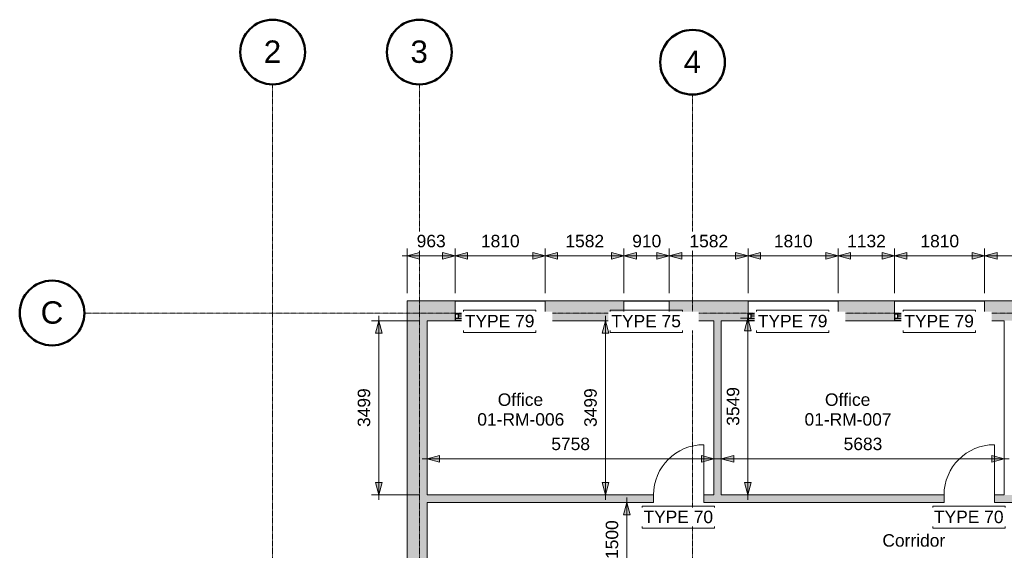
# Model space of a CAD drawing. Header units: millimetres. Extents: x 417142 to 447776, y -400848 to -375505.
# Tile 3 of 6: x 417142 to 436914, y -386160 to -375505. Entities that reach past the tile are written whole.
import ezdxf

# ---------------------------------------------------------------- set-up
doc = ezdxf.new("R2010")
doc.units = ezdxf.units.MM
doc.linetypes.add('Grid Line', pattern=[21, 12, -3, 3, -3])
for name, color, linetype, lineweight in [('A-ANNO-DIMS', 211, 'Continuous', 5), ('A-ANNO-DIMS-100', 211, 'Continuous', 5), ('A-AREA-IDEN', 2, 'Continuous', 15), ('A-DOOR', 31, 'Continuous', 25), ('A-DOOR-IDEN', 31, 'Continuous', 15), ('A-GLAZ', 151, 'Continuous', 25), ('A-GLAZ-IDEN', 152, 'Continuous', 15), ('A-GLAZ-SILL', 1, 'Continuous', 15), ('A-WALL', 113, 'Continuous', 25), ('A-WALL-PATT', 111, 'Continuous', 25), ('S-GRID', 1, 'Continuous', 5), ('S-GRID-IDEN', 1, 'Continuous', 50)]:
    doc.layers.add(name, color=color, linetype=linetype, lineweight=lineweight)
doc.styles.add('Arial_1', font='arial.ttf', dxfattribs={"height": 450})
doc.styles.add('Arial_2', font='arial.ttf', dxfattribs={"height": 250})
doc.dimstyles.new('Dim_2_5mm_Arial_Opaque', dxfattribs={"dimscale": 304.8, "dimtxt": 255.06485, "dimasz": 0.82021, "dimexe": 0.492126, "dimexo": 0.492126, "dimgap": 0.328084, "dimtad": 1, "dimdec": 0, "dimzin": 0, "dimdsep": 46, "dimtxsty": 'Arial_2', "dimsah": 1, "dimcen": 0.09, "dimdle": 0.328084, "dimadec": 0, "dimazin": 0, "dimtfac": 1, "dimtdec": 4, "dimtix": 1, "dimtmove": 0, "dimatfit": 3, "dimfxl": 1, "dimtvp": 1, "dimtfill": 1, "dimtolj": 1, "dimtzin": 0, "dimlwd": 15, "dimlwe": 15, "dimarcsym": 2})

# ---------------------------------------------------------------- blocks, each defined once
blk = doc.blocks.new('Doors_IntSgl_1 - 1010x2110mm-548657-01_Digital Design Building')
at = {"layer": 'A-DOOR', "lineweight": 15}
blk.add_line((505, 75), (505, 1085), dxfattribs=at)
blk.add_arc((505, 75), 1010, 90, 180, dxfattribs=at)
blk = doc.blocks.new('Windows_Concept_Plain_Sgl - 1810x1210mm-579860-01_Digital Design Building')
at = {"layer": 'A-GLAZ'}
for p, q in [((-905, 196), (-905, 76)), ((905, 196), (-905, 196)), ((905, 159), (-905, 159)), ((-905, 159), (-905, 76)), ((-905, 76), (905, 76)), ((-905, 76), (905, 76)), ((-845, 76), (-845, 159)), ((-845, 118), (845, 118)), ((845, 76), (845, 159)), ((905, 76), (905, 196)), ((905, 76), (905, 159))]:
    blk.add_line(p, q, dxfattribs=at)
at = {"layer": 'A-GLAZ-SILL'}
for p, q in [((-905, 196), (-905, 211)), ((905, 211), (905, 196)), ((905, 196), (-905, 196))]:
    blk.add_line(p, q, dxfattribs=at)
blk = doc.blocks.new('Windows_Concept_Plain_Sgl - 910x1210mm-585610-01_Digital Design Building')
at = {"layer": 'A-GLAZ'}
for p, q in [((-455, 196), (-455, 76)), ((455, 196), (-455, 196)), ((455, 159), (-455, 159)), ((-455, 159), (-455, 76)), ((-455, 76), (455, 76)), ((-455, 76), (455, 76)), ((-395, 76), (-395, 159)), ((-395, 118), (395, 118)), ((395, 76), (395, 159)), ((455, 76), (455, 196)), ((455, 76), (455, 159))]:
    blk.add_line(p, q, dxfattribs=at)
at = {"layer": 'A-GLAZ-SILL'}
for p, q in [((-455, 196), (-455, 211)), ((455, 211), (455, 196)), ((455, 196), (-455, 196))]:
    blk.add_line(p, q, dxfattribs=at)
blk = doc.blocks.new('Grid - Standard-590218-01_Digital Design Building')
at = {"layer": 'S-GRID-IDEN'}
blk.add_circle((0, 0), 6.5, dxfattribs=at)
blk = doc.blocks.new('DIMBLOCK18-01_Digital Design Building')
at = {"layer": 'A-ANNO-DIMS-100', "lineweight": 20}
for points in [[(424353, -381550), (424286, -381800), (424420, -381800)], [(424353, -385049), (424420, -384799), (424286, -384799)]]:
    blk.add_hatch(color=256, dxfattribs=at).paths.add_polyline_path(points)
at = {"layer": 'A-ANNO-DIMS-100', "lineweight": 15}
for p, q in [((424353, -381550), (424203, -381550)), ((424353, -381450), (424353, -385149)), ((424353, -381550), (425172, -381550)), ((424353, -385049), (424203, -385049)), ((424353, -385049), (425172, -385049))]:
    blk.add_line(p, q, dxfattribs=at)
at = {"layer": 'A-ANNO-DIMS-100', "lineweight": 20}
for p, q in [((424353, -381550), (424286, -381800)), ((424420, -381800), (424353, -381550)), ((424286, -381800), (424420, -381800)), ((424420, -384799), (424286, -384799)), ((424286, -384799), (424353, -385049)), ((424353, -385049), (424420, -384799))]:
    blk.add_line(p, q, dxfattribs=at)
at = {"layer": 'A-ANNO-DIMS-100', "color": 0, "lineweight": 15, "insert": (423929, -383684), "char_height": 250, "width": 922.94, "attachment_point": 1, "rotation": 90, "line_spacing_factor": 0.941778, "style": 'Arial_2', "bg_fill": 3, "box_fill_scale": 1.25, "bg_fill_color": 256, "bg_fill_true_color": 13158600, "bg_fill_transparency": 0}
blk.add_mtext('3499', dxfattribs=at)
blk = doc.blocks.new('DIMBLOCK19-01_Digital Design Building')
at = {"layer": 'A-ANNO-DIMS-100', "lineweight": 20}
for points in [[(428903, -381550), (428836, -381800), (428970, -381800)], [(428903, -385049), (428970, -384799), (428836, -384799)]]:
    blk.add_hatch(color=256, dxfattribs=at).paths.add_polyline_path(points)
at = {"layer": 'A-ANNO-DIMS-100', "lineweight": 15}
for p, q in [((428903, -381550), (428753, -381550)), ((428903, -381450), (428903, -385149)), ((428903, -381550), (428930, -381550)), ((428903, -385049), (428753, -385049)), ((428903, -385049), (428930, -385049))]:
    blk.add_line(p, q, dxfattribs=at)
at = {"layer": 'A-ANNO-DIMS-100', "lineweight": 20}
for p, q in [((428903, -381550), (428836, -381800)), ((428970, -381800), (428903, -381550)), ((428836, -381800), (428970, -381800)), ((428970, -384799), (428836, -384799)), ((428836, -384799), (428903, -385049)), ((428903, -385049), (428970, -384799))]:
    blk.add_line(p, q, dxfattribs=at)
at = {"layer": 'A-ANNO-DIMS-100', "color": 0, "lineweight": 15, "insert": (428479, -383684), "char_height": 250, "width": 922.94, "attachment_point": 1, "rotation": 90, "line_spacing_factor": 0.941778, "style": 'Arial_2', "bg_fill": 3, "box_fill_scale": 1.25, "bg_fill_color": 256, "bg_fill_true_color": 13158600, "bg_fill_transparency": 0}
blk.add_mtext('3499', dxfattribs=at)
blk = doc.blocks.new('DIMBLOCK20-01_Digital Design Building')
at = {"layer": 'A-ANNO-DIMS-100', "lineweight": 20}
for points in [[(431766, -381500), (431699, -381750), (431833, -381750)], [(431766, -385049), (431833, -384799), (431699, -384799)]]:
    blk.add_hatch(color=256, dxfattribs=at).paths.add_polyline_path(points)
at = {"layer": 'A-ANNO-DIMS-100', "lineweight": 15}
for p, q in [((431766, -381400), (431766, -385149)), ((431766, -381500), (431617, -381500)), ((431766, -381500), (431916, -381500)), ((431766, -385049), (431616, -385049)), ((431766, -385049), (431793, -385049))]:
    blk.add_line(p, q, dxfattribs=at)
at = {"layer": 'A-ANNO-DIMS-100', "lineweight": 20}
for p, q in [((431766, -381500), (431699, -381750)), ((431833, -381750), (431766, -381500)), ((431699, -381750), (431833, -381750)), ((431833, -384799), (431699, -384799)), ((431699, -384799), (431766, -385049)), ((431766, -385049), (431833, -384799))]:
    blk.add_line(p, q, dxfattribs=at)
at = {"layer": 'A-ANNO-DIMS-100', "color": 0, "lineweight": 15, "insert": (431341, -383659), "char_height": 250, "width": 922.94, "attachment_point": 1, "rotation": 90, "line_spacing_factor": 0.941778, "style": 'Arial_2', "bg_fill": 3, "box_fill_scale": 1.25, "bg_fill_color": 256, "bg_fill_true_color": 13158600, "bg_fill_transparency": 0}
blk.add_mtext('3549', dxfattribs=at)
blk = doc.blocks.new('DIMBLOCK22-01_Digital Design Building')
at = {"layer": 'A-ANNO-DIMS-100', "lineweight": 20}
for points in [[(424920, -380250), (425170, -380317), (425170, -380183)], [(425883, -380250), (425633, -380183), (425633, -380317)], [(425883, -380250), (426133, -380317), (426133, -380183)]]:
    blk.add_hatch(color=256, dxfattribs=at).paths.add_polyline_path(points)
at = {"layer": 'A-ANNO-DIMS-100', "lineweight": 15}
for p, q in [((424920, -380250), (424920, -380100)), ((425883, -380250), (425883, -380100)), ((424820, -380250), (425883, -380250)), ((424920, -380250), (424920, -380998)), ((425883, -380250), (425883, -380998))]:
    blk.add_line(p, q, dxfattribs=at)
at = {"layer": 'A-ANNO-DIMS-100', "lineweight": 20}
for p, q in [((425170, -380183), (424920, -380250)), ((425170, -380317), (425170, -380183)), ((425883, -380250), (425633, -380183)), ((425633, -380183), (425633, -380317)), ((426133, -380183), (425883, -380250)), ((426133, -380317), (426133, -380183)), ((424920, -380250), (425170, -380317)), ((425633, -380317), (425883, -380250)), ((425883, -380250), (426133, -380317))]:
    blk.add_line(p, q, dxfattribs=at)
at = {"layer": 'A-ANNO-DIMS-100', "color": 0, "lineweight": 15, "insert": (425113, -379825), "char_height": 250, "width": 692.21, "attachment_point": 1, "line_spacing_factor": 0.941778, "style": 'Arial_2', "bg_fill": 3, "box_fill_scale": 1.25, "bg_fill_color": 256, "bg_fill_true_color": 13158600, "bg_fill_transparency": 0}
blk.add_mtext('963', dxfattribs=at)
blk = doc.blocks.new('DIMBLOCK23-01_Digital Design Building')
at = {"layer": 'A-ANNO-DIMS-100', "lineweight": 20}
for points in [[(425883, -380250), (425633, -380183), (425633, -380317)], [(425883, -380250), (426133, -380317), (426133, -380183)], [(427693, -380250), (427443, -380183), (427443, -380317)], [(427693, -380250), (427943, -380317), (427943, -380183)]]:
    blk.add_hatch(color=256, dxfattribs=at).paths.add_polyline_path(points)
for p, q in [((425883, -380250), (425633, -380183)), ((425633, -380183), (425633, -380317)), ((426133, -380183), (425883, -380250)), ((426133, -380317), (426133, -380183)), ((427693, -380250), (427443, -380183)), ((427443, -380183), (427443, -380317)), ((427943, -380183), (427693, -380250)), ((427943, -380317), (427943, -380183)), ((425633, -380317), (425883, -380250)), ((425883, -380250), (426133, -380317)), ((427443, -380317), (427693, -380250)), ((427693, -380250), (427943, -380317))]:
    blk.add_line(p, q, dxfattribs=at)
at = {"layer": 'A-ANNO-DIMS-100', "lineweight": 15}
for p, q in [((425883, -380250), (425883, -380100)), ((427693, -380250), (427693, -380100)), ((425883, -380250), (427693, -380250)), ((425883, -380250), (425883, -380998)), ((427693, -380250), (427693, -380998))]:
    blk.add_line(p, q, dxfattribs=at)
at = {"layer": 'A-ANNO-DIMS-100', "color": 0, "lineweight": 15, "insert": (426404, -379825), "char_height": 250, "width": 922.94, "attachment_point": 1, "line_spacing_factor": 0.941778, "style": 'Arial_2', "bg_fill": 3, "box_fill_scale": 1.25, "bg_fill_color": 256, "bg_fill_true_color": 13158600, "bg_fill_transparency": 0}
blk.add_mtext('1810', dxfattribs=at)
blk = doc.blocks.new('DIMBLOCK24-01_Digital Design Building')
at = {"layer": 'A-ANNO-DIMS-100', "lineweight": 20}
for points in [[(427693, -380250), (427443, -380183), (427443, -380317)], [(427693, -380250), (427943, -380317), (427943, -380183)], [(429275, -380250), (429025, -380183), (429025, -380317)], [(429275, -380250), (429525, -380317), (429525, -380183)]]:
    blk.add_hatch(color=256, dxfattribs=at).paths.add_polyline_path(points)
for p, q in [((427693, -380250), (427443, -380183)), ((427443, -380183), (427443, -380317)), ((427943, -380183), (427693, -380250)), ((427943, -380317), (427943, -380183)), ((429275, -380250), (429025, -380183)), ((429025, -380183), (429025, -380317)), ((429525, -380183), (429275, -380250)), ((429525, -380317), (429525, -380183)), ((427443, -380317), (427693, -380250)), ((427693, -380250), (427943, -380317)), ((429025, -380317), (429275, -380250)), ((429275, -380250), (429525, -380317))]:
    blk.add_line(p, q, dxfattribs=at)
at = {"layer": 'A-ANNO-DIMS-100', "lineweight": 15}
for p, q in [((427693, -380250), (427693, -380100)), ((429275, -380250), (429275, -380100)), ((427693, -380250), (429275, -380250)), ((427693, -380250), (427693, -380998)), ((429275, -380250), (429275, -380998))]:
    blk.add_line(p, q, dxfattribs=at)
at = {"layer": 'A-ANNO-DIMS-100', "color": 0, "lineweight": 15, "insert": (428100, -379825), "char_height": 250, "width": 922.94, "attachment_point": 1, "line_spacing_factor": 0.941778, "style": 'Arial_2', "bg_fill": 3, "box_fill_scale": 1.25, "bg_fill_color": 256, "bg_fill_true_color": 13158600, "bg_fill_transparency": 0}
blk.add_mtext('1582', dxfattribs=at)
blk = doc.blocks.new('DIMBLOCK25-01_Digital Design Building')
at = {"layer": 'A-ANNO-DIMS-100', "lineweight": 20}
for points in [[(429275, -380250), (429025, -380183), (429025, -380317)], [(429275, -380250), (429525, -380317), (429525, -380183)], [(430185, -380250), (429935, -380183), (429935, -380317)], [(430185, -380250), (430435, -380317), (430435, -380183)]]:
    blk.add_hatch(color=256, dxfattribs=at).paths.add_polyline_path(points)
for p, q in [((429275, -380250), (429025, -380183)), ((429025, -380183), (429025, -380317)), ((429525, -380183), (429275, -380250)), ((429525, -380317), (429525, -380183)), ((430185, -380250), (429935, -380183)), ((429935, -380183), (429935, -380317)), ((430435, -380183), (430185, -380250)), ((430435, -380317), (430435, -380183)), ((429025, -380317), (429275, -380250)), ((429275, -380250), (429525, -380317)), ((429935, -380317), (430185, -380250)), ((430185, -380250), (430435, -380317))]:
    blk.add_line(p, q, dxfattribs=at)
at = {"layer": 'A-ANNO-DIMS-100', "lineweight": 15}
for p, q in [((429275, -380250), (429275, -380100)), ((430185, -380250), (430185, -380100)), ((429275, -380250), (430185, -380250)), ((429275, -380250), (429275, -380998)), ((430185, -380250), (430185, -380998))]:
    blk.add_line(p, q, dxfattribs=at)
at = {"layer": 'A-ANNO-DIMS-100', "color": 0, "lineweight": 15, "insert": (429442, -379825), "char_height": 250, "width": 692.21, "attachment_point": 1, "line_spacing_factor": 0.941778, "style": 'Arial_2', "bg_fill": 3, "box_fill_scale": 1.25, "bg_fill_color": 256, "bg_fill_true_color": 13158600, "bg_fill_transparency": 0}
blk.add_mtext('910', dxfattribs=at)
blk = doc.blocks.new('DIMBLOCK26-01_Digital Design Building')
at = {"layer": 'A-ANNO-DIMS-100', "lineweight": 20}
for points in [[(430185, -380250), (429935, -380183), (429935, -380317)], [(430185, -380250), (430435, -380317), (430435, -380183)], [(431767, -380250), (431517, -380183), (431517, -380317)], [(431767, -380250), (432017, -380317), (432017, -380183)]]:
    blk.add_hatch(color=256, dxfattribs=at).paths.add_polyline_path(points)
for p, q in [((430185, -380250), (429935, -380183)), ((429935, -380183), (429935, -380317)), ((430435, -380183), (430185, -380250)), ((430435, -380317), (430435, -380183)), ((431767, -380250), (431517, -380183)), ((431517, -380183), (431517, -380317)), ((432017, -380183), (431767, -380250)), ((432017, -380317), (432017, -380183)), ((429935, -380317), (430185, -380250)), ((430185, -380250), (430435, -380317)), ((431517, -380317), (431767, -380250)), ((431767, -380250), (432017, -380317))]:
    blk.add_line(p, q, dxfattribs=at)
at = {"layer": 'A-ANNO-DIMS-100', "lineweight": 15}
for p, q in [((430185, -380250), (430185, -380100)), ((431767, -380250), (431767, -380100)), ((430185, -380250), (431767, -380250)), ((430185, -380250), (430185, -380998)), ((431767, -380250), (431767, -380998))]:
    blk.add_line(p, q, dxfattribs=at)
at = {"layer": 'A-ANNO-DIMS-100', "color": 0, "lineweight": 15, "insert": (430591, -379825), "char_height": 250, "width": 922.94, "attachment_point": 1, "line_spacing_factor": 0.941778, "style": 'Arial_2', "bg_fill": 3, "box_fill_scale": 1.25, "bg_fill_color": 256, "bg_fill_true_color": 13158600, "bg_fill_transparency": 0}
blk.add_mtext('1582', dxfattribs=at)
blk = doc.blocks.new('DIMBLOCK27-01_Digital Design Building')
at = {"layer": 'A-ANNO-DIMS-100', "lineweight": 20}
for points in [[(431767, -380250), (431517, -380183), (431517, -380317)], [(431767, -380250), (432017, -380317), (432017, -380183)], [(433577, -380250), (433327, -380183), (433327, -380317)], [(433577, -380250), (433827, -380317), (433827, -380183)]]:
    blk.add_hatch(color=256, dxfattribs=at).paths.add_polyline_path(points)
for p, q in [((431767, -380250), (431517, -380183)), ((431517, -380183), (431517, -380317)), ((432017, -380183), (431767, -380250)), ((432017, -380317), (432017, -380183)), ((433577, -380250), (433327, -380183)), ((433327, -380183), (433327, -380317)), ((433827, -380183), (433577, -380250)), ((433827, -380317), (433827, -380183)), ((431517, -380317), (431767, -380250)), ((431767, -380250), (432017, -380317)), ((433327, -380317), (433577, -380250)), ((433577, -380250), (433827, -380317))]:
    blk.add_line(p, q, dxfattribs=at)
at = {"layer": 'A-ANNO-DIMS-100', "lineweight": 15}
for p, q in [((431767, -380250), (431767, -380100)), ((433577, -380250), (433577, -380100)), ((431767, -380250), (433577, -380250)), ((431767, -380250), (431767, -380998)), ((433577, -380250), (433577, -380998))]:
    blk.add_line(p, q, dxfattribs=at)
at = {"layer": 'A-ANNO-DIMS-100', "color": 0, "lineweight": 15, "insert": (432287, -379825), "char_height": 250, "width": 922.94, "attachment_point": 1, "line_spacing_factor": 0.941778, "style": 'Arial_2', "bg_fill": 3, "box_fill_scale": 1.25, "bg_fill_color": 256, "bg_fill_true_color": 13158600, "bg_fill_transparency": 0}
blk.add_mtext('1810', dxfattribs=at)
blk = doc.blocks.new('DIMBLOCK28-01_Digital Design Building')
at = {"layer": 'A-ANNO-DIMS-100', "lineweight": 20}
for points in [[(433577, -380250), (433327, -380183), (433327, -380317)], [(433577, -380250), (433827, -380317), (433827, -380183)], [(434708, -380250), (434458, -380183), (434458, -380317)], [(434708, -380250), (434958, -380317), (434958, -380183)]]:
    blk.add_hatch(color=256, dxfattribs=at).paths.add_polyline_path(points)
for p, q in [((433577, -380250), (433327, -380183)), ((433327, -380183), (433327, -380317)), ((433827, -380183), (433577, -380250)), ((433827, -380317), (433827, -380183)), ((434708, -380250), (434458, -380183)), ((434458, -380183), (434458, -380317)), ((434958, -380183), (434708, -380250)), ((434958, -380317), (434958, -380183)), ((433327, -380317), (433577, -380250)), ((433577, -380250), (433827, -380317)), ((434458, -380317), (434708, -380250)), ((434708, -380250), (434958, -380317))]:
    blk.add_line(p, q, dxfattribs=at)
at = {"layer": 'A-ANNO-DIMS-100', "lineweight": 15}
for p, q in [((433577, -380250), (433577, -380100)), ((434708, -380250), (434708, -380100)), ((433577, -380250), (434708, -380250)), ((433577, -380250), (433577, -380998)), ((434708, -380250), (434708, -380998))]:
    blk.add_line(p, q, dxfattribs=at)
at = {"layer": 'A-ANNO-DIMS-100', "color": 0, "lineweight": 15, "insert": (433758, -379825), "char_height": 250, "width": 922.94, "attachment_point": 1, "line_spacing_factor": 0.941778, "style": 'Arial_2', "bg_fill": 3, "box_fill_scale": 1.25, "bg_fill_color": 256, "bg_fill_true_color": 13158600, "bg_fill_transparency": 0}
blk.add_mtext('1132', dxfattribs=at)
blk = doc.blocks.new('DIMBLOCK29-01_Digital Design Building')
at = {"layer": 'A-ANNO-DIMS-100', "lineweight": 20}
for points in [[(434708, -380250), (434458, -380183), (434458, -380317)], [(434708, -380250), (434958, -380317), (434958, -380183)], [(436518, -380250), (436268, -380183), (436268, -380317)], [(436518, -380250), (436768, -380317), (436768, -380183)]]:
    blk.add_hatch(color=256, dxfattribs=at).paths.add_polyline_path(points)
for p, q in [((434708, -380250), (434458, -380183)), ((434458, -380183), (434458, -380317)), ((434958, -380183), (434708, -380250)), ((434958, -380317), (434958, -380183)), ((436518, -380250), (436268, -380183)), ((436268, -380183), (436268, -380317)), ((436768, -380183), (436518, -380250)), ((436768, -380317), (436768, -380183)), ((434458, -380317), (434708, -380250)), ((434708, -380250), (434958, -380317)), ((436268, -380317), (436518, -380250)), ((436518, -380250), (436768, -380317))]:
    blk.add_line(p, q, dxfattribs=at)
at = {"layer": 'A-ANNO-DIMS-100', "lineweight": 15}
for p, q in [((434708, -380250), (434708, -380100)), ((436518, -380250), (436518, -380100)), ((434708, -380250), (436518, -380250)), ((434708, -380250), (434708, -380998)), ((436518, -380250), (436518, -380998))]:
    blk.add_line(p, q, dxfattribs=at)
at = {"layer": 'A-ANNO-DIMS-100', "color": 0, "lineweight": 15, "insert": (435229, -379825), "char_height": 250, "width": 922.94, "attachment_point": 1, "line_spacing_factor": 0.941778, "style": 'Arial_2', "bg_fill": 3, "box_fill_scale": 1.25, "bg_fill_color": 256, "bg_fill_true_color": 13158600, "bg_fill_transparency": 0}
blk.add_mtext('1810', dxfattribs=at)
blk = doc.blocks.new('DIMBLOCK30-01_Digital Design Building')
at = {"layer": 'A-ANNO-DIMS-100', "lineweight": 20}
for points in [[(436518, -380250), (436268, -380183), (436268, -380317)], [(436518, -380250), (436768, -380317), (436768, -380183)], [(438620, -380250), (438370, -380183), (438370, -380317)], [(438620, -380250), (438870, -380317), (438870, -380183)]]:
    blk.add_hatch(color=256, dxfattribs=at).paths.add_polyline_path(points)
for p, q in [((436518, -380250), (436268, -380183)), ((436268, -380183), (436268, -380317)), ((436768, -380183), (436518, -380250)), ((436768, -380317), (436768, -380183)), ((438620, -380250), (438370, -380183)), ((438370, -380183), (438370, -380317)), ((438870, -380183), (438620, -380250)), ((438870, -380317), (438870, -380183)), ((436268, -380317), (436518, -380250)), ((436518, -380250), (436768, -380317)), ((438370, -380317), (438620, -380250)), ((438620, -380250), (438870, -380317))]:
    blk.add_line(p, q, dxfattribs=at)
at = {"layer": 'A-ANNO-DIMS-100', "lineweight": 15}
for p, q in [((436518, -380250), (436518, -380100)), ((438620, -380250), (438620, -380100)), ((436518, -380250), (438620, -380250)), ((436518, -380250), (436518, -380998)), ((438620, -380250), (438620, -380998))]:
    blk.add_line(p, q, dxfattribs=at)
at = {"layer": 'A-ANNO-DIMS-100', "color": 0, "lineweight": 15, "insert": (437185, -379825), "char_height": 250, "width": 922.94, "attachment_point": 1, "line_spacing_factor": 0.941778, "style": 'Arial_2', "bg_fill": 3, "box_fill_scale": 1.25, "bg_fill_color": 256, "bg_fill_true_color": 13158600, "bg_fill_transparency": 0}
blk.add_mtext('2102', dxfattribs=at)
blk = doc.blocks.new('DIMBLOCK46-01_Digital Design Building')
at = {"layer": 'A-ANNO-DIMS-100', "lineweight": 20}
for points in [[(429334, -385199), (429267, -385449), (429401, -385449)], [(429334, -386699), (429401, -386449), (429267, -386449)]]:
    blk.add_hatch(color=256, dxfattribs=at).paths.add_polyline_path(points)
at = {"layer": 'A-ANNO-DIMS-100', "lineweight": 15}
for p, q in [((429334, -385099), (429334, -386799)), ((429334, -385199), (429184, -385199)), ((429334, -385199), (429361, -385199)), ((429334, -386699), (429184, -386699)), ((429334, -386699), (429361, -386699))]:
    blk.add_line(p, q, dxfattribs=at)
at = {"layer": 'A-ANNO-DIMS-100', "lineweight": 20}
for p, q in [((429334, -385199), (429267, -385449)), ((429401, -385449), (429334, -385199)), ((429267, -385449), (429401, -385449)), ((429401, -386449), (429267, -386449)), ((429267, -386449), (429334, -386699)), ((429334, -386699), (429401, -386449))]:
    blk.add_line(p, q, dxfattribs=at)
at = {"layer": 'A-ANNO-DIMS-100', "color": 0, "lineweight": 15, "insert": (428909, -386334), "char_height": 250, "width": 922.94, "attachment_point": 1, "rotation": 90, "line_spacing_factor": 0.941778, "style": 'Arial_2', "bg_fill": 3, "box_fill_scale": 1.25, "bg_fill_color": 256, "bg_fill_true_color": 13158600, "bg_fill_transparency": 0}
blk.add_mtext('1500', dxfattribs=at)
blk = doc.blocks.new('DIMBLOCK51-01_Digital Design Building')
at = {"layer": 'A-ANNO-DIMS-100', "lineweight": 20}
for points in [[(431230, -384323), (431480, -384390), (431480, -384256)], [(436914, -384323), (436664, -384256), (436664, -384390)]]:
    blk.add_hatch(color=256, dxfattribs=at).paths.add_polyline_path(points)
at = {"layer": 'A-ANNO-DIMS-100', "lineweight": 15}
for p, q in [((431130, -384323), (437014, -384323)), ((431230, -384323), (431230, -384296)), ((431230, -384323), (431230, -384473)), ((436914, -384323), (436914, -384296)), ((436914, -384323), (436914, -384473))]:
    blk.add_line(p, q, dxfattribs=at)
at = {"layer": 'A-ANNO-DIMS-100', "lineweight": 20}
for p, q in [((431480, -384256), (431230, -384323)), ((431230, -384323), (431480, -384390)), ((431480, -384390), (431480, -384256)), ((436914, -384323), (436664, -384256)), ((436664, -384256), (436664, -384390)), ((436664, -384390), (436914, -384323))]:
    blk.add_line(p, q, dxfattribs=at)
at = {"layer": 'A-ANNO-DIMS-100', "color": 0, "lineweight": 15, "insert": (433687, -383898), "char_height": 250, "width": 922.94, "attachment_point": 1, "line_spacing_factor": 0.941778, "style": 'Arial_2', "bg_fill": 3, "box_fill_scale": 1.25, "bg_fill_color": 256, "bg_fill_true_color": 13158600, "bg_fill_transparency": 0}
blk.add_mtext('5683', dxfattribs=at)
blk = doc.blocks.new('DIMBLOCK52-01_Digital Design Building')
at = {"layer": 'A-ANNO-DIMS-100', "lineweight": 20}
for points in [[(425322, -384323), (425572, -384390), (425572, -384256)], [(431080, -384323), (430830, -384256), (430830, -384390)]]:
    blk.add_hatch(color=256, dxfattribs=at).paths.add_polyline_path(points)
at = {"layer": 'A-ANNO-DIMS-100', "lineweight": 15}
for p, q in [((425222, -384323), (431180, -384323)), ((425322, -384323), (425322, -384296)), ((425322, -384323), (425322, -384473)), ((431080, -384323), (431080, -384296)), ((431080, -384323), (431080, -384473))]:
    blk.add_line(p, q, dxfattribs=at)
at = {"layer": 'A-ANNO-DIMS-100', "lineweight": 20}
for p, q in [((425572, -384256), (425322, -384323)), ((425322, -384323), (425572, -384390)), ((425572, -384390), (425572, -384256)), ((431080, -384323), (430830, -384256)), ((430830, -384256), (430830, -384390)), ((430830, -384390), (431080, -384323))]:
    blk.add_line(p, q, dxfattribs=at)
at = {"layer": 'A-ANNO-DIMS-100', "color": 0, "lineweight": 15, "insert": (427817, -383898), "char_height": 250, "width": 922.94, "attachment_point": 1, "line_spacing_factor": 0.941778, "style": 'Arial_2', "bg_fill": 3, "box_fill_scale": 1.25, "bg_fill_color": 256, "bg_fill_true_color": 13158600, "bg_fill_transparency": 0}
blk.add_mtext('5758', dxfattribs=at)

msp = doc.modelspace()

# ---------------------------------------------------------------- hatches: boundary and pattern name
at = {"layer": 'A-WALL-PATT'}
h = msp.add_hatch(color=256, dxfattribs=at)
h.paths.add_polyline_path([(436913.6, -381550), (438620.1, -381550), (438620.1, -381148), (436518.4, -381148), (436518.4, -381550)])
h.paths.add_polyline_path([(446140.3, -381550), (446140.3, -381148), (445343.5, -381148), (445343.5, -381550), (446126.3, -381550)])
h.paths.add_polyline_path([(439530.1, -381550), (440591.8, -381550), (440591.8, -381148), (439530.1, -381148), (439530.1, -381536.5)])
h.paths.add_polyline_path([(442792.3, -381550), (443533.5, -381550), (443533.5, -381148), (442401.8, -381148), (442401.8, -381550)])
h.paths.add_polyline_path([(424920.3, -381550), (425883.3, -381550), (425883.3, -381148), (424920.3, -381148)])
h.paths.add_polyline_path([(431766.7, -381550), (431766.7, -381148), (430185, -381148), (430185, -381550), (431230.5, -381550)])
h.paths.add_polyline_path([(434708.4, -381550), (434708.4, -381148), (433576.7, -381148), (433576.7, -381550), (433968.8, -381550)])
h.paths.add_polyline_path([(429275, -381550), (429275, -381148), (427693.3, -381148), (427693.3, -381550)])
for points in [[(424920.3, -386848), (425322.3, -386848), (425322.3, -381550), (424920.3, -381550), (424920.3, -386647)], [(431230.5, -385049), (431230.5, -381550), (431080.5, -381550), (431080.5, -385049)]]:
    msp.add_hatch(color=256, dxfattribs=at).paths.add_polyline_path(points)
h = msp.add_hatch(color=256, dxfattribs=at)
h.paths.add_polyline_path([(437063.6, -385199), (441536.7, -385199), (441536.7, -385049), (436713.6, -385049), (436713.6, -385199), (436913.6, -385199)])
h.paths.add_polyline_path([(442792.3, -385199), (442792.3, -385049), (442546.7, -385049), (442546.7, -385199)])
h.paths.add_polyline_path([(435703.6, -385199), (435703.6, -385049), (430880.5, -385049), (430880.5, -385199), (433968.8, -385199)])
h.paths.add_polyline_path([(429870.5, -385199), (429870.5, -385049), (425322.3, -385049), (425322.3, -385199), (427484.8, -385199)])

# ---------------------------------------------------------------- linework, layer by layer
at = {"layer": 'A-DOOR-IDEN', "lineweight": 5, "flags": 128}
for points in [[(429642.7, -385272), (431094.7, -385272), (431094.7, -385719), (429642.7, -385719)], [(435475.9, -385272), (436927.9, -385272), (436927.9, -385719), (435475.9, -385719)]]:
    msp.add_lwpolyline(points, close=True, dxfattribs=at)
at = {"layer": 'A-GLAZ-IDEN', "lineweight": 5, "flags": 128}
for points in [[(426055.6, -381339.2), (427507.6, -381339.2), (427507.6, -381786.2), (426055.6, -381786.2)], [(434880.7, -381339.2), (436332.7, -381339.2), (436332.7, -381786.2), (434880.7, -381786.2)]]:
    msp.add_lwpolyline(points, close=True, dxfattribs=at)
at = {"layer": 'A-WALL', "lineweight": 20}
for p, q in [((425883.3, -381148), (424920.3, -381148)), ((424920.3, -381148), (424920.3, -386647)), ((425883.3, -381417), (425883.3, -381148)), ((429275, -381148), (427693.3, -381148)), ((427693.3, -381148), (427693.3, -381417)), ((429275, -381417), (429275, -381148)), ((431766.7, -381148), (430185, -381148)), ((430185, -381148), (430185, -381417)), ((431766.7, -381417), (431766.7, -381148)), ((434708.4, -381148), (433576.7, -381148)), ((433576.7, -381148), (433576.7, -381417)), ((434708.4, -381417), (434708.4, -381148)), ((438620.1, -381148), (436518.4, -381148)), ((436518.4, -381148), (436518.4, -381417)), ((425322.3, -381550), (425883.3, -381550)), ((425322.3, -385049), (425322.3, -381550)), ((425883.3, -381550), (425883.3, -381536.5)), ((427693.3, -381536.5), (427693.3, -381550)), ((427693.3, -381550), (429275, -381550)), ((429275, -381550), (429275, -381536.5)), ((430185, -381536.5), (430185, -381550)), ((430185, -381550), (431080.5, -381550)), ((431080.5, -381550), (431080.5, -385049)), ((431230.5, -381550), (431766.7, -381550)), ((431230.5, -385049), (431230.5, -381550)), ((431766.7, -381550), (431766.7, -381536.5)), ((433576.7, -381536.5), (433576.7, -381550)), ((433576.7, -381550), (434708.4, -381550)), ((434708.4, -381550), (434708.4, -381536.5)), ((436518.4, -381536.5), (436518.4, -381550)), ((436518.4, -381550), (436913.6, -381550)), ((436913.6, -381550), (436913.6, -385049)), ((429870.5, -385049), (425322.3, -385049)), ((429870.5, -385199), (429870.5, -385049)), ((431080.5, -385049), (430880.5, -385049)), ((430880.5, -385049), (430880.5, -385199)), ((435703.6, -385049), (431230.5, -385049)), ((435703.6, -385199), (435703.6, -385049)), ((436913.6, -385049), (436713.6, -385049)), ((436713.6, -385049), (436713.6, -385199)), ((425322.3, -385199), (429870.5, -385199)), ((425322.3, -392089), (425322.3, -385199)), ((430880.5, -385199), (435703.6, -385199)), ((436713.6, -385199), (441536.7, -385199))]:
    msp.add_line(p, q, dxfattribs=at)
at = {"layer": 'A-WALL'}
for p, q in [((425883.3, -381148), (427693.3, -381148)), ((429275, -381148), (430185, -381148)), ((431766.7, -381148), (433576.7, -381148)), ((434708.4, -381148), (436518.4, -381148)), ((427693.3, -381550), (425883.3, -381550)), ((430185, -381550), (429275, -381550)), ((433576.7, -381550), (431766.7, -381550)), ((436518.4, -381550), (434708.4, -381550))]:
    msp.add_line(p, q, dxfattribs=at)
at = {"layer": 'S-GRID', "linetype": 'Grid Line'}
for p, q in [((422221.3, -400848.5), (422221.3, -376804.6)), ((425167.3, -400848.5), (425167.3, -376804.6)), ((430653.3, -400848.5), (430653.3, -377008.9)), ((447775.5, -381395), (418441.6, -381395))]:
    msp.add_line(p, q, dxfattribs=at)

# ---------------------------------------------------------------- block references
at = {"layer": 'A-DOOR'}
for p in [(430375.5, -385124), (436208.6, -385124)]:
    msp.add_blockref('Doors_IntSgl_1 - 1010x2110mm-548657-01_Digital Design Building', p, dxfattribs=at)
at = {"layer": 'A-GLAZ', "rotation": 180}
for name, p in [('Windows_Concept_Plain_Sgl - 1810x1210mm-579860-01_Digital Design Building', (426788.3, -381340.5)), ('Windows_Concept_Plain_Sgl - 910x1210mm-585610-01_Digital Design Building', (429730, -381340.5)), ('Windows_Concept_Plain_Sgl - 1810x1210mm-579860-01_Digital Design Building', (432671.7, -381340.5)), ('Windows_Concept_Plain_Sgl - 1810x1210mm-579860-01_Digital Design Building', (435613.4, -381340.5))]:
    msp.add_blockref(name, p, dxfattribs=at)
at = {"layer": 'S-GRID-IDEN', "xscale": 99.99999999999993, "yscale": 99.99999999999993, "zscale": 99.99999999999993}
for p in [(422221.3, -376154.6), (425167.3, -376154.6), (430653.3, -376358.9)]:
    msp.add_blockref('Grid - Standard-590218-01_Digital Design Building', p, dxfattribs=at)
at = {"layer": 'S-GRID-IDEN', "xscale": 99.99999999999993, "yscale": 99.99999999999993, "zscale": 99.99999999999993, "rotation": 89.99999999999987}
msp.add_blockref('Grid - Standard-590218-01_Digital Design Building', (417791.6, -381395), dxfattribs=at)

# ---------------------------------------------------------------- texts
at = {"layer": 'A-AREA-IDEN', "lineweight": 5, "char_height": 250, "attachment_point": 1, "style": 'Arial_2', "bg_fill": 3, "box_fill_scale": 1.25, "bg_fill_color": 256, "bg_fill_true_color": 13158600, "bg_fill_transparency": 0}
for s, insert, width in [('Office', (426740.9, -383009.7), 1106.329), ('Office', (433311.6, -383009.7), 1106.329), ('01-RM-006', (426330.8, -383406.5), 2100.421), ('01-RM-007', (432901.5, -383406.5), 2100.421)]:
    msp.add_mtext(s, dxfattribs=dict(at, insert=insert, width=width))

# ---------------------------------------------------------------- next in the draw order: texts
at = {"layer": 'A-AREA-IDEN', "lineweight": 5, "insert": (434465.3, -385837), "char_height": 250, "width": 1523.206, "attachment_point": 1, "style": 'Arial_2', "bg_fill": 3, "box_fill_scale": 1.25, "bg_fill_color": 256, "bg_fill_true_color": 13158600, "bg_fill_transparency": 0}
msp.add_mtext('Corridor', dxfattribs=at)
at = {"layer": 'A-DOOR-IDEN', "lineweight": 5, "char_height": 250, "width": 1691.561, "attachment_point": 1, "style": 'Arial_2', "bg_fill": 3, "box_fill_scale": 1.25, "bg_fill_color": 256, "bg_fill_true_color": 13158600, "bg_fill_transparency": 0}
for insert in [(429667.7, -385364.5), (435500.9, -385364.5)]:
    msp.add_mtext('TYPE 70', dxfattribs=dict(at, insert=insert))
at = {"layer": 'A-GLAZ-IDEN', "lineweight": 5, "char_height": 250, "width": 1691.561, "attachment_point": 1, "style": 'Arial_2', "bg_fill": 3, "box_fill_scale": 1.25, "bg_fill_color": 256, "bg_fill_true_color": 13158600, "bg_fill_transparency": 0}
for insert in [(426080.6, -381431.7), (434905.7, -381431.7)]:
    msp.add_mtext('TYPE 79', dxfattribs=dict(at, insert=insert))
at = {"layer": 'S-GRID-IDEN', "lineweight": 5, "char_height": 450, "attachment_point": 1, "style": 'Arial_1', "bg_fill": 3, "box_fill_scale": 1.25, "bg_fill_color": 256, "bg_fill_true_color": 13158600, "bg_fill_transparency": 0}
for s, insert, width in [('2', (422042.7, -375922), 424.894), ('3', (424988.7, -375922), 424.894), ('4', (430474.7, -376126.3), 424.894), ('C', (417562.7, -381160), 553.164)]:
    msp.add_mtext(s, dxfattribs=dict(at, insert=insert, width=width))

# ---------------------------------------------------------------- next in the draw order: dimensions: what is measured, and where the dimension line sits
at = {"layer": 'A-ANNO-DIMS', "lineweight": 15}
dim = msp.add_linear_dim(base=(425883.3, -380250), p1=(424920.3, -381148), p2=(425883.3, -381148), dimstyle='Dim_2_5mm_Arial_Opaque', override={"dimpost": '<>', "dimfxl": 963}, dxfattribs=at)
dim.commit()
dim.dimension.update_dxf_attribs({"geometry": 'DIMBLOCK22-01_Digital Design Building', "text_midpoint": (425401.8, -380022.3)})
for base, p1, p2, override, picture, middle in [((431765.8, -385049), (431766.7, -381500), (431942.6, -385049), {"dimpost": '<>', "dimfxl": 3553.355873}, 'DIMBLOCK20-01_Digital Design Building', (431538.1, -383274.5)), ((424353.4, -385049), (425322.3, -381550), (425322.3, -385049), {"dimpost": '<>', "dimfxl": 3499}, 'DIMBLOCK18-01_Digital Design Building', (424125.7, -383299.5)), ((428903.3, -385049), (429080.1, -381550), (429080.1, -385049), {"dimpost": '<>', "dimfxl": 3499}, 'DIMBLOCK19-01_Digital Design Building', (428675.6, -383299.5))]:
    dim = msp.add_linear_dim(base=base, p1=p1, p2=p2, angle=90, dimstyle='Dim_2_5mm_Arial_Opaque', override=override, dxfattribs=at)
    dim.commit()
    dim.dimension.update_dxf_attribs({"geometry": picture, "text_midpoint": middle})

# ---------------------------------------------------------------- next in the draw order: linework, layer by layer
at = {"layer": 'A-GLAZ-IDEN', "lineweight": 5, "flags": 128}
for points in [[(428997.3, -381339.2), (430449.3, -381339.2), (430449.3, -381786.2), (428997.3, -381786.2)], [(431939, -381339.2), (433391, -381339.2), (433391, -381786.2), (431939, -381786.2)]]:
    msp.add_lwpolyline(points, close=True, dxfattribs=at)

# ---------------------------------------------------------------- next in the draw order: dimensions: what is measured, and where the dimension line sits
at = {"layer": 'A-ANNO-DIMS', "lineweight": 15}
for base, p1, p2, override, picture, middle in [((427693.3, -380250), (425883.3, -381148), (427693.3, -381148), {"dimpost": '<>', "dimfxl": 1810}, 'DIMBLOCK23-01_Digital Design Building', (426788.3, -380022.3)), ((436913.6, -384322.8), (431230.5, -384146), (436913.6, -384146), {"dimpost": '<>', "dimfxl": 5683.142857}, 'DIMBLOCK51-01_Digital Design Building', (434072, -384095))]:
    dim = msp.add_linear_dim(base=base, p1=p1, p2=p2, dimstyle='Dim_2_5mm_Arial_Opaque', override=override, dxfattribs=at)
    dim.commit()
    dim.dimension.update_dxf_attribs({"geometry": picture, "text_midpoint": middle})
dim = msp.add_linear_dim(base=(429333.9, -386699), p1=(429510.6, -385199), p2=(429510.6, -386699), angle=90, dimstyle='Dim_2_5mm_Arial_Opaque', override={"dimpost": '<>', "dimfxl": 1500}, dxfattribs=at)
dim.commit()
dim.dimension.update_dxf_attribs({"geometry": 'DIMBLOCK46-01_Digital Design Building', "text_midpoint": (429106.2, -385949)})

# ---------------------------------------------------------------- next in the draw order: texts
at = {"layer": 'A-GLAZ-IDEN', "lineweight": 5, "char_height": 250, "width": 1691.561, "attachment_point": 1, "style": 'Arial_2', "bg_fill": 3, "box_fill_scale": 1.25, "bg_fill_color": 256, "bg_fill_true_color": 13158600, "bg_fill_transparency": 0}
for s, insert in [('TYPE 75', (429022.3, -381431.7)), ('TYPE 79', (431964, -381431.7))]:
    msp.add_mtext(s, dxfattribs=dict(at, insert=insert))

# ---------------------------------------------------------------- next in the draw order: dimensions: what is measured, and where the dimension line sits
at = {"layer": 'A-ANNO-DIMS', "lineweight": 15}
for base, p1, p2, override, picture, middle in [((429275, -380250), (427693.3, -381148), (429275, -381148), {"dimpost": '<>', "dimfxl": 1581.702381}, 'DIMBLOCK24-01_Digital Design Building', (428484.2, -380022.3)), ((431080.5, -384322.8), (425322.3, -384146), (431080.5, -384146), {"dimpost": '<>', "dimfxl": 5758.142857}, 'DIMBLOCK52-01_Digital Design Building', (428201.4, -384095.1))]:
    dim = msp.add_linear_dim(base=base, p1=p1, p2=p2, dimstyle='Dim_2_5mm_Arial_Opaque', override=override, dxfattribs=at)
    dim.commit()
    dim.dimension.update_dxf_attribs({"geometry": picture, "text_midpoint": middle})

# ---------------------------------------------------------------- next in the draw order: dimensions: what is measured, and where the dimension line sits
dim = msp.add_linear_dim(base=(430185, -380250), p1=(429275, -381148), p2=(430185, -381148), dimstyle='Dim_2_5mm_Arial_Opaque', override={"dimpost": '<>', "dimfxl": 910}, dxfattribs=at)
dim.commit()
dim.dimension.update_dxf_attribs({"geometry": 'DIMBLOCK25-01_Digital Design Building', "text_midpoint": (429730, -380022.3)})

# ---------------------------------------------------------------- next in the draw order: dimensions: what is measured, and where the dimension line sits
dim = msp.add_linear_dim(base=(431766.7, -380250), p1=(430185, -381148), p2=(431766.7, -381148), dimstyle='Dim_2_5mm_Arial_Opaque', override={"dimpost": '<>', "dimfxl": 1581.702381}, dxfattribs=at)
dim.commit()
dim.dimension.update_dxf_attribs({"geometry": 'DIMBLOCK26-01_Digital Design Building', "text_midpoint": (430975.9, -380022.3)})

# ---------------------------------------------------------------- next in the draw order: dimensions: what is measured, and where the dimension line sits
dim = msp.add_linear_dim(base=(433576.7, -380250), p1=(431766.7, -381148), p2=(433576.7, -381148), dimstyle='Dim_2_5mm_Arial_Opaque', override={"dimpost": '<>', "dimfxl": 1810}, dxfattribs=at)
dim.commit()
dim.dimension.update_dxf_attribs({"geometry": 'DIMBLOCK27-01_Digital Design Building', "text_midpoint": (432671.7, -380022.3)})

# ---------------------------------------------------------------- next in the draw order: dimensions: what is measured, and where the dimension line sits
dim = msp.add_linear_dim(base=(434708.4, -380250), p1=(433576.7, -381148), p2=(434708.4, -381148), dimstyle='Dim_2_5mm_Arial_Opaque', override={"dimpost": '<>', "dimfxl": 1131.702381}, dxfattribs=at)
dim.commit()
dim.dimension.update_dxf_attribs({"geometry": 'DIMBLOCK28-01_Digital Design Building', "text_midpoint": (434142.6, -380022.3)})

# ---------------------------------------------------------------- next in the draw order: dimensions: what is measured, and where the dimension line sits
dim = msp.add_linear_dim(base=(436518.4, -380250), p1=(434708.4, -381148), p2=(436518.4, -381148), dimstyle='Dim_2_5mm_Arial_Opaque', override={"dimpost": '<>', "dimfxl": 1810}, dxfattribs=at)
dim.commit()
dim.dimension.update_dxf_attribs({"geometry": 'DIMBLOCK29-01_Digital Design Building', "text_midpoint": (435613.4, -380022.3)})

# ---------------------------------------------------------------- next in the draw order: dimensions: what is measured, and where the dimension line sits
dim = msp.add_linear_dim(base=(438620.1, -380250), p1=(436518.4, -381148), p2=(438620.1, -381148), dimstyle='Dim_2_5mm_Arial_Opaque', override={"dimpost": '<>', "dimfxl": 2101.702381}, dxfattribs=at)
dim.commit()
dim.dimension.update_dxf_attribs({"geometry": 'DIMBLOCK30-01_Digital Design Building', "text_midpoint": (437569.3, -380022.3)})

doc.saveas('drawing.dxf')
